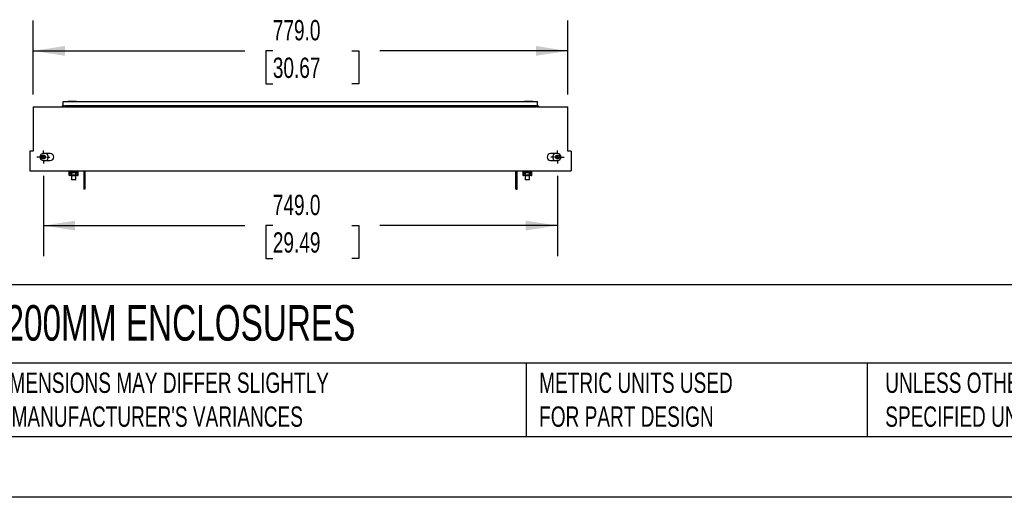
# Model space of a CAD drawing. Header units: millimetres. Extents: x 0 to 3912, y 0 to 3023.
# Tile 2 of 11: x 739 to 2174, y 0 to 697. Entities that reach past the tile are written whole.
import ezdxf

# ---------------------------------------------------------------- set-up
doc = ezdxf.new("R2010")
doc.units = ezdxf.units.MM
doc.header["$LTSCALE"] = 14
doc.layers.add('DIMENSIONS', color=140, linetype='Continuous', lineweight=25)
doc.layers.add('TEXT', color=140, linetype='Continuous', lineweight=25)
doc.styles.add('SLDTEXTSTYLE0', font='TXT', dxfattribs={"width": 0.7})
doc.dimstyles.new('SLDDIMSTYLE1', dxfattribs={"dimtxt": 30.212109, "dimasz": 46.228, "dimexe": 0, "dimexo": 0.0625, "dimgap": 7.553027, "dimtad": 0, "dimtih": 1, "dimtoh": 1, "dimdec": 1, "dimrnd": 1e-09, "dimzin": 4, "dimdsep": 46, "dimtxsty": 'SLDTEXTSTYLE0', "dimsah": 1, "dimcen": 0.09, "dimadec": 0, "dimazin": 1, "dimtfac": 1, "dimtdec": 1, "dimtofl": 0, "dimtmove": 0, "dimatfit": 3, "dimfxl": 0, "dimfrac": 2, "dimtolj": 1, "dimtzin": 12, "dimarcsym": 0})

# ---------------------------------------------------------------- blocks, each defined once
blk = doc.blocks.new('_D_9')
at = {"layer": 'DIMENSIONS'}
for p, q in [((758.7, 587.4), (758.7, 695.5)), ((1537.7, 587.4), (1537.7, 695.5)), ((758.7, 651), (1067, 651)), ((1107.9, 651), (1097.8, 651)), ((1097.8, 651), (1097.8, 603)), ((1222.8, 651), (1233, 651)), ((1233, 651), (1233, 603)), ((1537.7, 651), (1263.8, 651)), ((1097.8, 603), (1107.9, 603)), ((1233, 603), (1222.8, 603))]:
    blk.add_line(p, q, dxfattribs=at)
for points in [[(758.7, 651), (804.9, 643.9), (804.9, 658.1)], [(1537.7, 651), (1491.5, 658.1), (1491.5, 643.9)]]:
    blk.add_solid(points, dxfattribs=at)
at = {"layer": 'DIMENSIONS', "char_height": 29.63, "attachment_point": 1, "style": 'SLDTEXTSTYLE0'}
for s, insert in [('779.0', (1107.9, 696)), ('30.67', (1107.9, 641.2))]:
    blk.add_mtext(s, dxfattribs=dict(at, insert=insert))
blk = doc.blocks.new('_D_10')
at = {"layer": 'DIMENSIONS'}
for p, q in [((773.7, 468.8), (773.7, 351.8)), ((1522.7, 468.8), (1522.7, 351.8)), ((773.7, 396.3), (1067, 396.3)), ((1107.9, 396.3), (1097.8, 396.3)), ((1097.8, 396.3), (1097.8, 348.3)), ((1222.8, 396.3), (1233, 396.3)), ((1233, 396.3), (1233, 348.3)), ((1522.7, 396.3), (1263.8, 396.3)), ((1097.8, 348.3), (1107.9, 348.3)), ((1233, 348.3), (1222.8, 348.3))]:
    blk.add_line(p, q, dxfattribs=at)
for points in [[(773.7, 396.3), (819.9, 389.2), (819.9, 403.4)], [(1522.7, 396.3), (1476.5, 403.4), (1476.5, 389.2)]]:
    blk.add_solid(points, dxfattribs=at)
at = {"layer": 'DIMENSIONS', "char_height": 29.63, "attachment_point": 1, "style": 'SLDTEXTSTYLE0'}
for s, insert in [('749.0', (1107.9, 441.2)), ('29.49', (1107.9, 386.5))]:
    blk.add_mtext(s, dxfattribs=dict(at, insert=insert))
blk = doc.blocks.new('SW_CENTERMARKSYMBOL_54')
at = {"layer": 'DIMENSIONS', "color": 0}
for p, q in [((-5.08, 0), (-9.54, 0)), ((0, 0), (-2.54, 0)), ((0, 5.08), (0, 9.54)), ((0, 0), (0, 2.54)), ((0, 0), (0, -2.54)), ((0, 0), (2.54, 0)), ((5.08, 0), (9.54, 0)), ((0, -5.08), (0, -9.54))]:
    blk.add_line(p, q, dxfattribs=at)
blk = doc.blocks.new('SW_CENTERMARKSYMBOL_55')
at = {"layer": 'DIMENSIONS', "color": 0}
for p, q in [((-5.08, 0), (-9.54, 0)), ((0, 0), (-2.54, 0)), ((0, 5.08), (0, 9.54)), ((0, 0), (0, 2.54)), ((0, 0), (0, -2.54)), ((0, 0), (2.54, 0)), ((5.08, 0), (9.54, 0)), ((0, -5.08), (0, -9.54))]:
    blk.add_line(p, q, dxfattribs=at)

msp = doc.modelspace()

# ---------------------------------------------------------------- linework, layer by layer
for p, q in [((802.68, 570.65), (802.68, 577.15)), ((802.68, 577.15), (1493.68, 577.15)), ((809.68, 577.45), (809.68, 577.15)), ((821.68, 577.45), (809.68, 577.45)), ((821.68, 577.15), (821.68, 577.45)), ((1474.68, 577.45), (1474.68, 577.15)), ((1486.68, 577.45), (1474.68, 577.45)), ((1486.68, 577.15), (1486.68, 577.45)), ((1493.68, 570.65), (1493.68, 577.15)), ((758.68, 569.65), (803.68, 569.65)), ((758.68, 569.65), (758.68, 504.65)), ((801.18, 570.65), (801.18, 569.65)), ((802.68, 570.65), (801.18, 570.65)), ((802.68, 570.65), (804.68, 570.65)), ((803.68, 569.65), (803.68, 569.65)), ((804.68, 569.65), (803.68, 569.65)), ((804.68, 571.15), (804.68, 569.65)), ((804.68, 571.15), (1491.68, 571.15)), ((804.68, 569.65), (1491.68, 569.65)), ((804.68, 569.65), (1491.68, 569.65)), ((804.68, 569.65), (804.68, 569.65)), ((1491.68, 571.15), (1491.68, 569.65)), ((1491.68, 570.65), (1493.68, 570.65)), ((1491.68, 569.65), (1491.68, 569.65)), ((1492.68, 569.65), (1491.68, 569.65)), ((1492.68, 569.65), (1492.68, 569.65)), ((1492.68, 569.65), (1537.68, 569.65)), ((1493.68, 570.65), (1495.18, 570.65)), ((1495.18, 570.65), (1495.18, 569.65)), ((1537.68, 504.65), (1537.68, 569.65)), ((753.68, 504.65), (753.68, 476.15)), ((758.68, 504.65), (753.68, 504.65)), ((1542.68, 504.65), (1537.68, 504.65)), ((1542.68, 504.65), (1542.68, 476.15)), ((783.68, 501.15), (773.68, 501.15)), ((773.68, 491.15), (783.68, 491.15)), ((1522.68, 501.15), (1512.68, 501.15)), ((1512.68, 491.15), (1522.68, 491.15)), ((753.68, 476.15), (1542.68, 476.15)), ((810.93, 474.15), (810.93, 470.15)), ((811.43, 470.15), (811.43, 474.15)), ((813.18, 475.15), (811.93, 475.15)), ((813.18, 474.65), (811.93, 474.65)), ((812.18, 473.92), (812.93, 473.92)), ((812.18, 472.15), (812.18, 473.92)), ((813.04, 474.17), (812.43, 474.17)), ((812.93, 473.92), (822.43, 473.92)), ((812.93, 473.92), (812.93, 472.15)), ((813.04, 474.17), (822.33, 474.17)), ((813.68, 476.15), (813.68, 475.65)), ((814.18, 475.65), (814.18, 476.15)), ((814.68, 476.15), (814.68, 474.17)), ((820.68, 474.17), (820.68, 476.15)), ((821.18, 476.15), (821.18, 475.65)), ((821.68, 475.65), (821.68, 476.15)), ((823.43, 475.15), (822.18, 475.15)), ((823.43, 474.65), (822.18, 474.65)), ((822.93, 474.17), (822.33, 474.17)), ((822.43, 473.92), (823.18, 473.92)), ((822.43, 472.15), (822.43, 473.92)), ((823.18, 473.92), (823.18, 472.15)), ((823.93, 474.15), (823.93, 470.15)), ((824.43, 470.15), (824.43, 474.15)), ((832.68, 476.15), (832.68, 449.15)), ((834.18, 476.15), (834.18, 449.15)), ((1462.18, 449.15), (1462.18, 476.15)), ((1463.68, 449.15), (1463.68, 476.15)), ((1471.93, 474.15), (1471.93, 470.15)), ((1472.43, 470.15), (1472.43, 474.15)), ((1474.18, 475.15), (1472.93, 475.15)), ((1474.18, 474.65), (1472.93, 474.65)), ((1473.18, 473.92), (1473.93, 473.92)), ((1473.18, 472.15), (1473.18, 473.92)), ((1474.04, 474.17), (1473.43, 474.17)), ((1473.93, 473.92), (1483.43, 473.92)), ((1473.93, 473.92), (1473.93, 472.15)), ((1474.04, 474.17), (1483.33, 474.17)), ((1474.68, 476.15), (1474.68, 475.65)), ((1475.18, 475.65), (1475.18, 476.15)), ((1475.68, 476.15), (1475.68, 474.17)), ((1481.68, 474.17), (1481.68, 476.15)), ((1482.18, 476.15), (1482.18, 475.65)), ((1482.68, 475.65), (1482.68, 476.15)), ((1484.43, 475.15), (1483.18, 475.15)), ((1484.43, 474.65), (1483.18, 474.65)), ((1483.93, 474.17), (1483.33, 474.17)), ((1483.43, 473.92), (1484.18, 473.92)), ((1483.43, 472.15), (1483.43, 473.92)), ((1484.18, 473.92), (1484.18, 472.15)), ((1484.93, 474.15), (1484.93, 470.15)), ((1485.43, 470.15), (1485.43, 474.15)), ((814.93, 472.15), (811.93, 472.15)), ((811.93, 472.15), (811.93, 470.15)), ((811.93, 469.15), (811.93, 470.15)), ((811.93, 470.15), (814.93, 470.15)), ((814.93, 469.15), (811.93, 469.15)), ((814.68, 469.15), (814.68, 463.65)), ((814.68, 463.65), (815.18, 463.15)), ((814.68, 463.65), (820.68, 463.65)), ((814.93, 470.15), (814.93, 472.15)), ((814.93, 470.15), (814.93, 469.15)), ((814.93, 469.92), (820.43, 469.92)), ((814.93, 469.67), (820.43, 469.67)), ((820.43, 469.65), (814.93, 469.65)), ((814.93, 469.15), (820.43, 469.15)), ((820.18, 463.15), (815.18, 463.15)), ((820.18, 463.15), (820.68, 463.65)), ((820.43, 472.15), (820.43, 470.15)), ((823.43, 472.15), (820.43, 472.15)), ((820.43, 469.15), (820.43, 470.15)), ((820.43, 470.15), (823.43, 470.15)), ((823.43, 469.15), (820.43, 469.15)), ((820.68, 463.65), (820.68, 469.15)), ((823.43, 470.15), (823.43, 472.15)), ((823.43, 470.15), (823.43, 469.15)), ((1475.93, 472.15), (1472.93, 472.15)), ((1472.93, 472.15), (1472.93, 470.15)), ((1472.93, 470.15), (1475.93, 470.15)), ((1472.93, 469.15), (1472.93, 470.15)), ((1475.93, 469.15), (1472.93, 469.15)), ((1475.68, 469.15), (1475.68, 463.65)), ((1475.68, 463.65), (1476.18, 463.15)), ((1475.68, 463.65), (1476.35, 463.65)), ((1475.93, 470.15), (1475.93, 472.15)), ((1475.93, 470.15), (1475.93, 469.15)), ((1475.93, 469.92), (1481.43, 469.92)), ((1475.93, 469.67), (1481.43, 469.67)), ((1481.43, 469.65), (1475.93, 469.65)), ((1475.93, 469.15), (1481.43, 469.15)), ((1476.74, 463.15), (1476.18, 463.15)), ((1476.35, 463.65), (1481.68, 463.65)), ((1481.18, 463.15), (1476.74, 463.15)), ((1481.18, 463.15), (1481.68, 463.65)), ((1481.43, 472.15), (1481.43, 470.15)), ((1484.43, 472.15), (1481.43, 472.15)), ((1481.43, 469.15), (1481.43, 470.15)), ((1481.43, 470.15), (1484.43, 470.15)), ((1484.43, 469.15), (1481.43, 469.15)), ((1481.68, 463.65), (1481.68, 469.15)), ((1484.43, 470.15), (1484.43, 472.15)), ((1484.43, 470.15), (1484.43, 469.15)), ((834.18, 449.15), (832.68, 449.15)), ((1462.18, 449.15), (1463.68, 449.15))]:
    msp.add_line(p, q)
at = {"color": 7, "linetype": 'Continuous'}
msp.add_line((3911.63, 0.04), (0.03, 0.04), dxfattribs=at)
for centre, radius in [((773.68, 496.15), 3), ((773.68, 496.15), 2.5), ((1522.68, 496.15), 3), ((1522.68, 496.15), 2.5)]:
    msp.add_circle(centre, radius)
for centre, radius, start, end in [((773.68, 496.15), 5, 90, 270), ((773.68, 496.15), 7, 314.41531, 45.58469), ((783.68, 496.15), 5, 270, 90), ((1512.68, 496.15), 5, 90, 270), ((1522.68, 496.15), 7, 134.41531, 225.58469), ((1522.68, 496.15), 5, 270, 90), ((811.93, 474.15), 1, 90, 180), ((811.93, 474.15), 0.5, 90, 180), ((813.18, 475.65), 0.5, 270, 0), ((813.18, 475.65), 1, 270, 0), ((822.18, 475.65), 1, 180, 270), ((822.18, 475.65), 0.5, 180, 270), ((823.43, 474.15), 1, 0, 90), ((823.43, 474.15), 0.5, 0, 90), ((1472.93, 474.15), 1, 90, 180), ((1472.93, 474.15), 0.5, 90, 180), ((1474.18, 475.65), 1, 270, 0), ((1474.18, 475.65), 0.5, 270, 0), ((1483.18, 475.65), 1, 180, 270), ((1483.18, 475.65), 0.5, 180, 270), ((1484.43, 474.15), 1, 0, 90), ((1484.43, 474.15), 0.5, 0, 90), ((811.93, 470.15), 1, 180, 270), ((811.93, 470.15), 0.5, 180, 270), ((823.43, 470.15), 0.5, 270, 0), ((823.43, 470.15), 1, 270, 0), ((1472.93, 470.15), 1, 180, 270), ((1472.93, 470.15), 0.5, 180, 270), ((1484.43, 470.15), 1, 270, 0), ((1484.43, 470.15), 0.5, 270, 0)]:
    msp.add_arc(centre, radius, start, end)
for points in [[(812.18, 473.92), (812.18, 473.98), (812.21, 474.05), (812.3, 474.14), (812.37, 474.17), (812.43, 474.17)], [(812.93, 473.92), (812.93, 473.98), (812.94, 474.05), (812.98, 474.14), (813.01, 474.17), (813.04, 474.17)], [(822.43, 473.92), (822.43, 473.98), (822.42, 474.05), (822.38, 474.14), (822.35, 474.17), (822.33, 474.17)], [(823.18, 473.92), (823.18, 473.98), (823.16, 474.05), (823.06, 474.14), (822.99, 474.17), (822.93, 474.17)], [(1473.18, 473.92), (1473.18, 473.98), (1473.21, 474.05), (1473.3, 474.14), (1473.37, 474.17), (1473.43, 474.17)], [(1473.93, 473.92), (1473.93, 473.98), (1473.94, 474.05), (1473.98, 474.14), (1474.01, 474.17), (1474.04, 474.17)], [(1483.43, 473.92), (1483.43, 473.98), (1483.42, 474.05), (1483.38, 474.14), (1483.35, 474.17), (1483.33, 474.17)], [(1484.18, 473.92), (1484.18, 473.98), (1484.16, 474.05), (1484.06, 474.14), (1483.99, 474.17), (1483.93, 474.17)]]:
    msp.add_open_spline(points, degree=3, knots=[0, 0, 0, 0, 0.5, 0.5, 1, 1, 1, 1])
at = {"layer": 'TEXT'}
for p, q in [((3822.7, 309.77), (88.9, 309.77)), ((3822.7, 195.58), (88.9, 195.58)), ((1476.78, 195.58), (1476.78, 88.9)), ((1973.97, 195.58), (1973.97, 88.9)), ((88.9, 88.9), (3822.7, 88.9))]:
    msp.add_line(p, q, dxfattribs=at)

# ---------------------------------------------------------------- block references
at = {"layer": 'DIMENSIONS'}
for name, p in [('SW_CENTERMARKSYMBOL_55', (773.68, 496.15)), ('SW_CENTERMARKSYMBOL_54', (1522.68, 496.15))]:
    msp.add_blockref(name, p, dxfattribs=at)

# ---------------------------------------------------------------- texts
at = {"layer": 'TEXT', "attachment_point": 1, "style": 'SLDTEXTSTYLE0'}
for s, insert, char_height in [('SAGINAW QUADRITALIA 2200MM ENCLOSURES', (111.52, 280.33), 51.8583), ("PART DIMENSIONS MAY DIFFER SLIGHTLY ^JDUE TO MANUFACTURER'S VARIANCES", (614.78, 181.95), 29.6333), ('METRIC UNITS USED ^JFOR PART DESIGN', (1495.95, 181.95), 29.6333), ('UNLESS OTHERWISE ^JSPECIFIED UNITS ARE:', (2000.17, 181.95), 29.6333)]:
    msp.add_mtext(s, dxfattribs=dict(at, insert=insert, char_height=char_height))

# ---------------------------------------------------------------- dimensions: what is measured, and where the dimension line sits
at = {"layer": 'DIMENSIONS'}
dim = msp.add_linear_dim(base=(1537.68, 651.03), p1=(758.68, 569.65), p2=(1537.68, 569.65), angle=0, dimstyle='SLDDIMSTYLE1', dxfattribs=at)
dim.commit()
dim.dimension.update_dxf_attribs({"geometry": '_D_9', "text_midpoint": (1165.36, 651.03), "dimtype": 160})
dim = msp.add_linear_dim(base=(1522.68, 396.29), p1=(773.68, 486.61), p2=(1522.68, 486.61), dimstyle='SLDDIMSTYLE1', dxfattribs=at)
dim.commit()
dim.dimension.update_dxf_attribs({"geometry": '_D_10', "text_midpoint": (1165.36, 396.29), "dimtype": 160})

doc.saveas('drawing.dxf')
